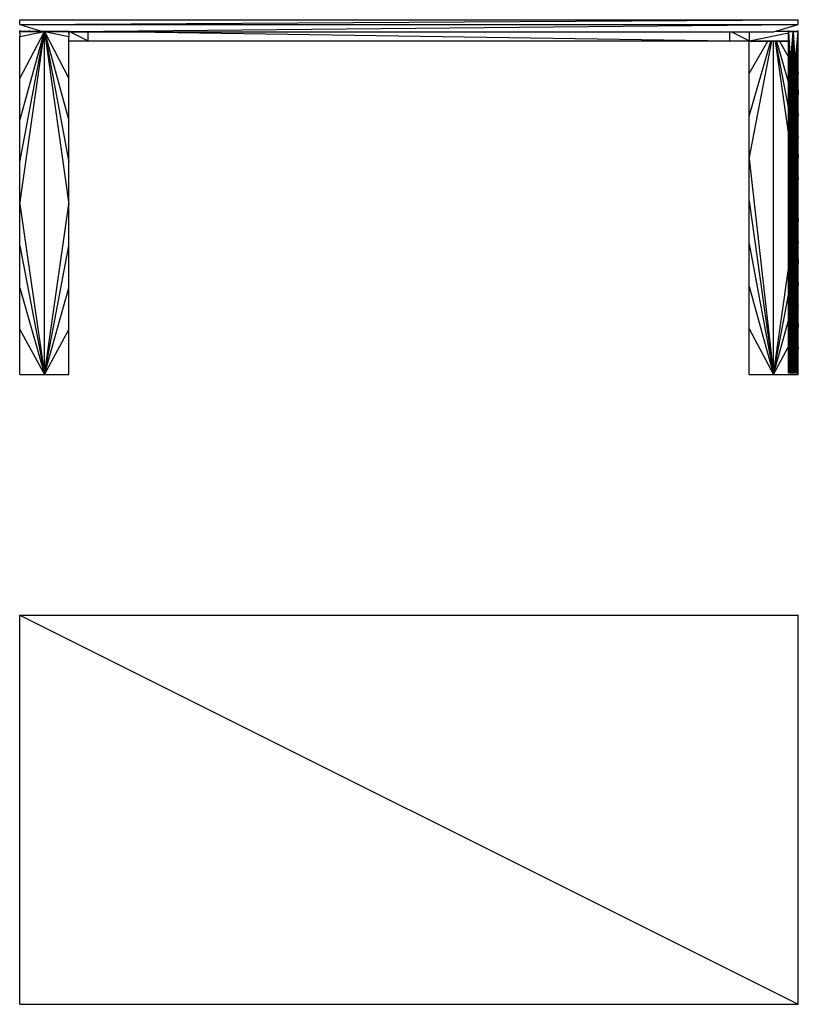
# Model space of a CAD drawing. Header units: millimetres. Extents: x 0 to 3648, y 0 to 1998.
# Tile 2 of 2: x 2068 to 3648, y 0 to 1998. Entities that reach past the tile are written whole.
import ezdxf

# ---------------------------------------------------------------- set-up
doc = ezdxf.new("R2010")
doc.units = ezdxf.units.MM
doc.header["$MEASUREMENT"] = 0
doc.layers.add('Crea2D$visibili$tangenti', color=7, linetype='Continuous', true_color=0x000000)

msp = doc.modelspace()

# ---------------------------------------------------------------- linework, layer by layer
at = {"layer": 'Crea2D$visibili$tangenti'}
for p, q in [((2068.3, 1998.3), (3648.3, 1998.3)), ((2068.3, 1988.9), (2068.3, 1998.3)), ((2068.5, 1988.9), (3648.3, 1998.3)), ((3648.3, 1988.9), (3648.3, 1998.3)), ((2068.3, 1988.9), (3648.3, 1988.9)), ((2068.3, 1988.9), (3648.3, 1988.9)), ((2068.5, 1988.9), (2112.8, 1975.3)), ((2168.1, 1974.4), (3644.9, 1988.9)), ((3597.8, 1973.9), (3648.2, 1988.9)), ((2068.9, 1976.1), (2068.9, 1976.1)), ((2068.9, 1976), (2068.9, 1976.1)), ((2068.9, 1975.6), (2068.9, 1976)), ((2068.9, 1975.4), (2068.9, 1975.6)), ((2068.9, 1975.3), (2068.9, 1975.4)), ((2068.9, 1975.3), (2068.9, 1975.3)), ((2068.9, 1975.3), (2068.9, 1975.3)), ((2068.9, 1975.2), (2118.5, 1975.3)), ((2068.9, 1975.2), (2068.9, 1975.3)), ((2068.9, 1975.3), (2118.5, 1975.3)), ((2068.9, 1975.3), (2068.9, 1975.3)), ((2068.9, 1975.3), (2118.5, 1975.3)), ((2068.9, 1975), (2168.1, 1975.2)), ((2068.9, 1975), (2068.9, 1975.2)), ((2068.9, 1975.2), (2168.1, 1975.2)), ((2068.9, 1974.7), (2168.1, 1975)), ((2068.9, 1974.7), (2068.9, 1975)), ((2068.9, 1975), (2168.1, 1975)), ((2068.9, 1974.3), (2068.9, 1974.7)), ((2068.9, 1974.7), (2118.3, 1974.3)), ((2068.9, 1974.7), (2168.1, 1974.7)), ((2068.9, 1973.5), (2068.9, 1974.3)), ((2068.9, 1974.3), (2118.5, 1974.3)), ((2068.9, 1963.9), (2118.5, 1974.3)), ((2068.9, 1878.9), (2118.5, 1974.3)), ((2068.9, 1794), (2118.5, 1974.3)), ((2068.9, 1709.1), (2118.5, 1974.3)), ((2068.9, 1624.1), (2118.5, 1974.3)), ((2068.9, 1971.2), (2068.9, 1973.5)), ((2068.9, 1971.2), (2068.9, 1963.9)), ((2068.9, 1878.9), (2068.9, 1963.9)), ((2088.2, 1976.1), (2088.2, 1976.1)), ((2088.2, 1976), (2088.2, 1976.1)), ((2088.2, 1975.6), (2088.2, 1976)), ((2088.2, 1975.4), (2088.2, 1975.6)), ((2088.2, 1975.3), (2088.2, 1975.4)), ((2088.2, 1975.3), (2088.2, 1975.3)), ((2088.2, 1975.3), (2088.2, 1975.3)), ((2118.5, 1975.3), (2168.1, 1975.2)), ((2118.5, 1975.3), (2168.1, 1975.3)), ((2118.5, 1975.3), (2168.1, 1975.3)), ((2118.5, 1974.3), (2168.1, 1974.3)), ((2118.5, 1974.3), (2168.1, 1963.9)), ((2118.5, 1974.3), (2168.1, 1878.9)), ((2118.5, 1974.3), (2168.1, 1794)), ((2118.5, 1974.3), (2168.1, 1709.1)), ((2118.5, 1974.3), (2168.1, 1624.1)), ((2118.5, 1278.5), (2118.5, 1974.3)), ((2118.7, 1974.3), (2168.1, 1974.7)), ((2168.1, 1975.2), (2168.1, 1975.3)), ((2168.1, 1975.3), (2168.1, 1975.3)), ((2168.1, 1975), (2168.1, 1975.2)), ((2168.1, 1974.7), (2168.1, 1975)), ((2168.1, 1974.3), (2168.1, 1974.7)), ((2168.1, 1973.5), (2168.1, 1974.3)), ((2168.1, 1973.9), (3597.8, 1973.9)), ((2168.1, 1971.2), (2168.1, 1973.5)), ((2168.1, 1971.2), (2168.1, 1963.9)), ((2168.1, 1878.9), (2168.1, 1963.9)), ((2170.5, 1973.9), (2207, 1955.5)), ((2207, 1955.5), (2207, 1973.9)), ((2298.5, 1973.9), (3509.7, 1955.5)), ((3509.7, 1955.5), (3509.7, 1973.9)), ((3512.6, 1973.9), (3549.1, 1955.5)), ((3549.1, 1955.5), (3549.1, 1973.9)), ((3549.1, 1955.5), (3628.5, 1971.4)), ((3602.6, 1975.3), (3647.8, 1975.3)), ((3602.6, 1975.3), (3628.5, 1975.3)), ((3628.5, 1976.1), (3628.5, 1976.1)), ((3628.5, 1976), (3628.5, 1976.1)), ((3628.5, 1975.8), (3628.5, 1976)), ((3628.5, 1976), (3628.5, 1976)), ((3628.5, 1974.3), (3628.5, 1975.8)), ((3628.5, 1975.2), (3638.1, 1975.3)), ((3628.5, 1975.3), (3633.3, 1975.3)), ((3628.5, 1975.2), (3647.8, 1975.2)), ((3628.5, 1975.2), (3647.8, 1975)), ((3628.5, 1975), (3647.8, 1975)), ((3628.5, 1975), (3647.8, 1974.7)), ((3628.5, 1974.7), (3638.1, 1974.3)), ((3628.5, 1974.7), (3647.8, 1974.7)), ((3628.5, 1931.4), (3628.5, 1974.3)), ((3628.5, 1974.3), (3630.4, 1906.5)), ((3628.5, 1974.3), (3638.1, 1974.3)), ((3628.5, 1974.3), (3632.3, 1906.5)), ((3628.6, 1975.2), (3633.3, 1975.3)), ((3632.3, 1906.5), (3638.1, 1974.3)), ((3633.3, 1975.3), (3638.1, 1975.3)), ((3634.3, 1906.5), (3638.1, 1974.3)), ((3636.2, 1906.5), (3638.1, 1974.3)), ((3638.1, 1975.3), (3647.8, 1975.2)), ((3638.1, 1975.3), (3643, 1975.3)), ((3638.1, 1974.3), (3647.8, 1974.3)), ((3638.1, 1906.5), (3638.1, 1974.3)), ((3638.1, 1974.3), (3640.1, 1906.5)), ((3638.1, 1974.3), (3642, 1906.5)), ((3638.2, 1974.3), (3647.8, 1974.7)), ((3642, 1906.5), (3647.8, 1974.3)), ((3643, 1975.3), (3647.8, 1975.2)), ((3643, 1975.3), (3647.8, 1975.3)), ((3643.9, 1906.5), (3647.8, 1974.3)), ((3645.9, 1906.5), (3647.8, 1974.3)), ((3647.8, 1976.1), (3647.8, 1976.1)), ((3647.8, 1976), (3647.8, 1976.1)), ((3647.8, 1975.8), (3647.8, 1976)), ((3647.8, 1976), (3647.8, 1976)), ((3647.8, 1974.3), (3647.8, 1975.8)), ((3647.8, 1931.4), (3647.8, 1974.3)), ((2168.1, 1955.5), (2207, 1955.5)), ((2207, 1955.5), (3509.7, 1955.5)), ((3509.7, 1955.5), (3549.1, 1955.5)), ((3548.6, 1888.9), (3548.6, 1955.5)), ((3548.6, 1888.9), (3586.4, 1954.8)), ((3548.6, 1802.6), (3592.3, 1954.8)), ((3548.6, 1716.2), (3594.3, 1954.8)), ((3549.1, 1955.4), (3628, 1955.5)), ((3549.1, 1955.5), (3549.1, 1955.4)), ((3549.1, 1955.5), (3628, 1955.5)), ((3549.1, 1955.5), (3549.1, 1955.5)), ((3549.1, 1955.5), (3628, 1955.5)), ((3549.1, 1955.5), (3628.5, 1955.5)), ((3549.1, 1955.4), (3628, 1955.4)), ((3549.1, 1955.4), (3549.1, 1955.4)), ((3549.1, 1955.4), (3628, 1955.4)), ((3549.1, 1955.4), (3549.1, 1955.2)), ((3549.1, 1955.4), (3628, 1955.4)), ((3549.1, 1955.2), (3628, 1955.3)), ((3549.1, 1955.2), (3628, 1955.2)), ((3549.1, 1955.2), (3549.1, 1955.2)), ((3549.1, 1955.1), (3628, 1955.2)), ((3549.1, 1955.2), (3628, 1955.2)), ((3549.1, 1955.2), (3549.1, 1955.1)), ((3549.1, 1955.2), (3628, 1955.2)), ((3549.1, 1955.2), (3628, 1955.2)), ((3549.1, 1955.2), (3549.1, 1955.2)), ((3549.1, 1955.2), (3628, 1955.2)), ((3549.1, 1955.1), (3549.1, 1954.9)), ((3549.1, 1955.1), (3628, 1955.1)), ((3549.1, 1954.9), (3628, 1955)), ((3549.1, 1954.9), (3628, 1954.9)), ((3549.1, 1954.9), (3549.1, 1954.7)), ((3586.4, 1954.8), (3628, 1954.9)), ((3598.2, 1278.5), (3598.2, 1954.8)), ((3601.1, 1954.8), (3628.5, 1764.6)), ((3602.1, 1954.8), (3628.5, 1817.3)), ((3604.1, 1954.8), (3628.5, 1869.9)), ((3609.9, 1954.8), (3628.5, 1922.6)), ((3628, 1955.3), (3628, 1955.5)), ((3628, 1955.5), (3628.5, 1955.5)), ((3628, 1955.5), (3628.5, 1955.5)), ((3628, 1955.5), (3628.5, 1955.5)), ((3628, 1955.5), (3628.5, 1955.5)), ((3628, 1955.5), (3628.5, 1955.5)), ((3628, 1955.4), (3628.5, 1955.4)), ((3628, 1955.4), (3628.5, 1955.4)), ((3628, 1955.4), (3628.5, 1955.4)), ((3628, 1955.4), (3628.5, 1955.4)), ((3628, 1955), (3628, 1955.3)), ((3628, 1955.2), (3628.5, 1955.2)), ((3628, 1955.2), (3628.5, 1955.2)), ((3628, 1955.2), (3628.5, 1955.2)), ((3628, 1955.2), (3628.5, 1955.2)), ((3628, 1955.2), (3628.5, 1955.2)), ((3628, 1955.2), (3628.5, 1955.2)), ((3628, 1955.1), (3628.5, 1955.1)), ((3628, 1955.1), (3628.5, 1955.1)), ((3628, 1954.8), (3628, 1955)), ((3628, 1954.9), (3628.5, 1954.9)), ((3628, 1954.9), (3628.5, 1954.9)), ((3628, 1954.9), (3628.5, 1954.9)), ((3628, 1954.9), (3628.5, 1954.9)), ((3628, 1954.5), (3628, 1954.8)), ((3628, 1954.7), (3628.5, 1954.7)), ((3628, 1954.7), (3628.5, 1954.7)), ((3628, 1954.5), (3628.5, 1954.5)), ((3628.5, 1888.5), (3628.5, 1931.4)), ((3628.5, 1931.4), (3630.4, 1906.5)), ((3645.9, 1906.5), (3647.8, 1931.4)), ((3647.8, 1888.5), (3647.8, 1931.4)), ((3628.5, 1888.5), (3630.4, 1906.5)), ((3630.4, 1906.5), (3632.3, 1906.5)), ((3630.4, 1906.5), (3632.3, 1837.7)), ((3630.4, 1837.7), (3630.4, 1906.5)), ((3632.3, 1906.5), (3634.3, 1906.5)), ((3632.3, 1906.5), (3634.3, 1837.7)), ((3632.3, 1837.7), (3632.3, 1906.5)), ((3634.3, 1906.5), (3636.2, 1906.5)), ((3634.3, 1906.5), (3636.2, 1837.7)), ((3634.3, 1837.7), (3634.3, 1906.5)), ((3636.2, 1906.5), (3638.1, 1906.5)), ((3636.2, 1906.5), (3638.1, 1837.7)), ((3636.2, 1837.7), (3636.2, 1906.5)), ((3638.1, 1906.5), (3640.1, 1906.5)), ((3638.1, 1906.5), (3640.1, 1837.7)), ((3638.1, 1837.7), (3638.1, 1906.5)), ((3640.1, 1906.5), (3642, 1906.5)), ((3640.1, 1906.5), (3642, 1837.7)), ((3640.1, 1837.7), (3640.1, 1906.5)), ((3642, 1906.5), (3643.9, 1906.5)), ((3642, 1906.5), (3643.9, 1837.7)), ((3642, 1837.7), (3642, 1906.5)), ((3643.9, 1906.5), (3645.9, 1906.5)), ((3643.9, 1906.5), (3645.9, 1837.7)), ((3643.9, 1837.7), (3643.9, 1906.5)), ((3645.9, 1906.5), (3647.8, 1845.5)), ((3645.9, 1906.5), (3647.8, 1888.5)), ((3645.9, 1837.7), (3645.9, 1906.5)), ((2068.9, 1794), (2068.9, 1878.9)), ((2168.1, 1794), (2168.1, 1878.9)), ((3548.6, 1802.6), (3548.6, 1888.9)), ((3628.5, 1888.5), (3630.4, 1837.7)), ((3628.5, 1845.5), (3628.5, 1888.5)), ((3647.8, 1845.5), (3647.8, 1888.5)), ((3628.5, 1802.6), (3628.5, 1845.5)), ((3628.5, 1845.5), (3630.4, 1768.9)), ((3628.5, 1845.5), (3630.4, 1837.7)), ((3645.9, 1837.7), (3647.8, 1845.5)), ((3647.8, 1802.6), (3647.8, 1845.5)), ((3630.4, 1837.7), (3632.3, 1837.7)), ((3630.4, 1837.7), (3632.3, 1768.9)), ((3630.4, 1768.9), (3630.4, 1837.7)), ((3632.3, 1837.7), (3634.3, 1837.7)), ((3632.3, 1837.7), (3634.3, 1768.9)), ((3632.3, 1768.9), (3632.3, 1837.7)), ((3634.3, 1837.7), (3636.2, 1837.7)), ((3634.3, 1837.7), (3636.2, 1768.9)), ((3634.3, 1768.9), (3634.3, 1837.7)), ((3636.2, 1837.7), (3638.1, 1837.7)), ((3636.2, 1837.7), (3638.1, 1768.9)), ((3636.2, 1768.9), (3636.2, 1837.7)), ((3638.1, 1837.7), (3640.1, 1837.7)), ((3638.1, 1837.7), (3640.1, 1768.9)), ((3638.1, 1768.9), (3638.1, 1837.7)), ((3640.1, 1837.7), (3642, 1837.7)), ((3640.1, 1837.7), (3642, 1768.9)), ((3640.1, 1768.9), (3640.1, 1837.7)), ((3642, 1837.7), (3643.9, 1837.7)), ((3642, 1837.7), (3643.9, 1768.9)), ((3642, 1768.9), (3642, 1837.7)), ((3643.9, 1837.7), (3645.9, 1837.7)), ((3643.9, 1837.7), (3645.9, 1768.9)), ((3643.9, 1768.9), (3643.9, 1837.7)), ((3645.9, 1837.7), (3647.8, 1802.6)), ((3645.9, 1768.9), (3645.9, 1837.7)), ((3548.6, 1716.2), (3548.6, 1802.6)), ((3628.5, 1759.7), (3628.5, 1802.6)), ((3628.5, 1802.6), (3630.4, 1768.9)), ((3645.9, 1768.9), (3647.8, 1802.6)), ((3647.8, 1759.7), (3647.8, 1802.6)), ((2068.9, 1709.1), (2068.9, 1794)), ((2168.1, 1709.1), (2168.1, 1794)), ((3628.5, 1759.7), (3630.4, 1768.9)), ((3628.5, 1716.7), (3628.5, 1759.7)), ((3628.5, 1759.7), (3630.4, 1700.2)), ((3630.4, 1768.9), (3632.3, 1768.9)), ((3630.4, 1768.9), (3632.3, 1700.2)), ((3630.4, 1700.2), (3630.4, 1768.9)), ((3632.3, 1768.9), (3634.3, 1768.9)), ((3632.3, 1768.9), (3634.3, 1700.2)), ((3632.3, 1700.2), (3632.3, 1768.9)), ((3634.3, 1768.9), (3636.2, 1768.9)), ((3634.3, 1768.9), (3636.2, 1700.2)), ((3634.3, 1700.2), (3634.3, 1768.9)), ((3636.2, 1768.9), (3638.1, 1768.9)), ((3636.2, 1768.9), (3638.1, 1700.2)), ((3636.2, 1700.2), (3636.2, 1768.9)), ((3638.1, 1768.9), (3640.1, 1768.9)), ((3638.1, 1768.9), (3640.1, 1700.2)), ((3638.1, 1700.2), (3638.1, 1768.9)), ((3640.1, 1768.9), (3642, 1768.9)), ((3640.1, 1768.9), (3642, 1700.2)), ((3640.1, 1700.2), (3640.1, 1768.9)), ((3642, 1768.9), (3643.9, 1768.9)), ((3642, 1768.9), (3643.9, 1700.2)), ((3642, 1700.2), (3642, 1768.9)), ((3643.9, 1768.9), (3645.9, 1768.9)), ((3643.9, 1768.9), (3645.9, 1700.2)), ((3643.9, 1700.2), (3643.9, 1768.9)), ((3645.9, 1768.9), (3647.8, 1716.7)), ((3645.9, 1768.9), (3647.8, 1759.7)), ((3645.9, 1700.2), (3645.9, 1768.9)), ((3647.8, 1716.7), (3647.8, 1759.7)), ((2068.9, 1624.1), (2068.9, 1709.1)), ((2168.1, 1624.1), (2168.1, 1709.1)), ((3548.6, 1629.9), (3548.6, 1716.2)), ((3548.6, 1716.2), (3598.2, 1278.5)), ((3628.5, 1673.8), (3628.5, 1716.7)), ((3628.5, 1716.7), (3630.4, 1700.2)), ((3628.5, 1673.8), (3630.4, 1700.2)), ((3630.4, 1700.2), (3632.3, 1700.2)), ((3630.4, 1700.2), (3632.3, 1631.4)), ((3630.4, 1631.4), (3630.4, 1700.2)), ((3632.3, 1700.2), (3634.3, 1700.2)), ((3632.3, 1700.2), (3634.3, 1631.4)), ((3632.3, 1631.4), (3632.3, 1700.2)), ((3634.3, 1700.2), (3636.2, 1700.2)), ((3634.3, 1700.2), (3636.2, 1631.4)), ((3634.3, 1631.4), (3634.3, 1700.2)), ((3636.2, 1700.2), (3638.1, 1700.2)), ((3636.2, 1700.2), (3638.1, 1631.4)), ((3636.2, 1631.4), (3636.2, 1700.2)), ((3638.1, 1700.2), (3640.1, 1700.2)), ((3638.1, 1700.2), (3640.1, 1631.4)), ((3638.1, 1631.4), (3638.1, 1700.2)), ((3640.1, 1700.2), (3642, 1700.2)), ((3640.1, 1700.2), (3642, 1631.4)), ((3640.1, 1631.4), (3640.1, 1700.2)), ((3642, 1700.2), (3643.9, 1700.2)), ((3642, 1700.2), (3643.9, 1631.4)), ((3642, 1631.4), (3642, 1700.2)), ((3643.9, 1700.2), (3645.9, 1700.2)), ((3643.9, 1700.2), (3645.9, 1631.4)), ((3643.9, 1631.4), (3643.9, 1700.2)), ((3645.9, 1700.2), (3647.8, 1716.7)), ((3645.9, 1700.2), (3647.8, 1673.8)), ((3645.9, 1631.4), (3645.9, 1700.2)), ((3647.8, 1673.8), (3647.8, 1716.7)), ((3628.5, 1630.9), (3628.5, 1673.8)), ((3628.5, 1673.8), (3630.4, 1631.4)), ((3645.9, 1631.4), (3647.8, 1673.8)), ((3647.8, 1630.9), (3647.8, 1673.8)), ((2068.9, 1624.1), (2118.5, 1278.5)), ((2068.9, 1539.2), (2068.9, 1624.1)), ((2118.5, 1278.5), (2168.1, 1624.1)), ((2168.1, 1539.2), (2168.1, 1624.1)), ((3548.6, 1543.5), (3548.6, 1629.9)), ((3548.6, 1629.9), (3598.2, 1278.5)), ((3628.5, 1588), (3630.4, 1631.4)), ((3628.5, 1630.9), (3630.4, 1631.4)), ((3628.5, 1588), (3628.5, 1630.9)), ((3630.4, 1631.4), (3632.3, 1631.4)), ((3630.4, 1631.4), (3632.3, 1562.6)), ((3630.4, 1562.6), (3630.4, 1631.4)), ((3632.3, 1631.4), (3634.3, 1631.4)), ((3632.3, 1631.4), (3634.3, 1562.6)), ((3632.3, 1562.6), (3632.3, 1631.4)), ((3634.3, 1631.4), (3636.2, 1631.4)), ((3634.3, 1631.4), (3636.2, 1562.6)), ((3634.3, 1562.6), (3634.3, 1631.4)), ((3636.2, 1631.4), (3638.1, 1631.4)), ((3636.2, 1631.4), (3638.1, 1562.6)), ((3636.2, 1562.6), (3636.2, 1631.4)), ((3638.1, 1631.4), (3640.1, 1631.4)), ((3638.1, 1631.4), (3640.1, 1562.6)), ((3638.1, 1562.6), (3638.1, 1631.4)), ((3640.1, 1631.4), (3642, 1631.4)), ((3640.1, 1631.4), (3642, 1562.6)), ((3640.1, 1562.6), (3640.1, 1631.4)), ((3642, 1631.4), (3643.9, 1631.4)), ((3642, 1631.4), (3643.9, 1562.6)), ((3642, 1562.6), (3642, 1631.4)), ((3643.9, 1631.4), (3645.9, 1631.4)), ((3643.9, 1631.4), (3645.9, 1562.6)), ((3643.9, 1562.6), (3643.9, 1631.4)), ((3645.9, 1631.4), (3647.8, 1630.9)), ((3645.9, 1631.4), (3647.8, 1588)), ((3645.9, 1562.6), (3645.9, 1631.4)), ((3647.8, 1588), (3647.8, 1630.9)), ((3628.5, 1545), (3628.5, 1588)), ((3628.5, 1588), (3630.4, 1562.6)), ((3645.9, 1562.6), (3647.8, 1588)), ((3647.8, 1545), (3647.8, 1588)), ((3628.5, 1545), (3630.4, 1562.6)), ((3630.4, 1562.6), (3632.3, 1562.6)), ((3630.4, 1562.6), (3632.3, 1493.8)), ((3630.4, 1493.8), (3630.4, 1562.6)), ((3632.3, 1562.6), (3634.3, 1562.6)), ((3632.3, 1562.6), (3634.3, 1493.8)), ((3632.3, 1493.8), (3632.3, 1562.6)), ((3634.3, 1562.6), (3636.2, 1562.6)), ((3634.3, 1562.6), (3636.2, 1493.8)), ((3634.3, 1493.8), (3634.3, 1562.6)), ((3636.2, 1562.6), (3638.1, 1562.6)), ((3636.2, 1562.6), (3638.1, 1493.8)), ((3636.2, 1493.8), (3636.2, 1562.6)), ((3638.1, 1562.6), (3640.1, 1562.6)), ((3638.1, 1562.6), (3640.1, 1493.8)), ((3638.1, 1493.8), (3638.1, 1562.6)), ((3640.1, 1562.6), (3642, 1562.6)), ((3640.1, 1562.6), (3642, 1493.8)), ((3640.1, 1493.8), (3640.1, 1562.6)), ((3642, 1562.6), (3643.9, 1562.6)), ((3642, 1562.6), (3643.9, 1493.8)), ((3642, 1493.8), (3642, 1562.6)), ((3643.9, 1562.6), (3645.9, 1562.6)), ((3643.9, 1562.6), (3645.9, 1493.8)), ((3643.9, 1493.8), (3643.9, 1562.6)), ((3645.9, 1562.6), (3647.8, 1502.1)), ((3645.9, 1562.6), (3647.8, 1545)), ((3645.9, 1493.8), (3645.9, 1562.6)), ((2068.9, 1539.2), (2118.5, 1278.5)), ((2068.9, 1454.3), (2068.9, 1539.2)), ((2118.5, 1278.5), (2168.1, 1539.2)), ((2168.1, 1454.3), (2168.1, 1539.2)), ((3548.6, 1457.1), (3548.6, 1543.5)), ((3548.6, 1543.5), (3598.2, 1278.5)), ((3628.5, 1502.1), (3628.5, 1545)), ((3628.5, 1545), (3630.4, 1493.8)), ((3647.8, 1502.1), (3647.8, 1545)), ((3628.5, 1459.2), (3628.5, 1502.1)), ((3628.5, 1502.1), (3630.4, 1425)), ((3628.5, 1502.1), (3630.4, 1493.8)), ((3645.9, 1493.8), (3647.8, 1502.1)), ((3647.8, 1459.2), (3647.8, 1502.1)), ((3598.2, 1278.5), (3628.5, 1492.8)), ((3630.4, 1493.8), (3632.3, 1493.8)), ((3630.4, 1493.8), (3632.3, 1425)), ((3630.4, 1425), (3630.4, 1493.8)), ((3632.3, 1493.8), (3634.3, 1493.8)), ((3632.3, 1493.8), (3634.3, 1425)), ((3632.3, 1425), (3632.3, 1493.8)), ((3634.3, 1493.8), (3636.2, 1493.8)), ((3634.3, 1493.8), (3636.2, 1425)), ((3634.3, 1425), (3634.3, 1493.8)), ((3636.2, 1493.8), (3638.1, 1493.8)), ((3636.2, 1493.8), (3638.1, 1425)), ((3636.2, 1425), (3636.2, 1493.8)), ((3638.1, 1493.8), (3640.1, 1493.8)), ((3638.1, 1493.8), (3640.1, 1425)), ((3638.1, 1425), (3638.1, 1493.8)), ((3640.1, 1493.8), (3642, 1493.8)), ((3640.1, 1493.8), (3642, 1425)), ((3640.1, 1425), (3640.1, 1493.8)), ((3642, 1493.8), (3643.9, 1493.8)), ((3642, 1493.8), (3643.9, 1425)), ((3642, 1425), (3642, 1493.8)), ((3643.9, 1493.8), (3645.9, 1493.8)), ((3643.9, 1493.8), (3645.9, 1425)), ((3643.9, 1425), (3643.9, 1493.8)), ((3645.9, 1493.8), (3647.8, 1459.2)), ((3645.9, 1425), (3645.9, 1493.8)), ((3628.5, 1416.3), (3628.5, 1459.2)), ((3628.5, 1459.2), (3630.4, 1425)), ((3645.9, 1425), (3647.8, 1459.2)), ((3647.8, 1416.3), (3647.8, 1459.2)), ((2068.9, 1369.3), (2068.9, 1454.3)), ((2068.9, 1454.3), (2118.5, 1278.5)), ((2118.5, 1278.5), (2168.1, 1454.3)), ((2168.1, 1369.3), (2168.1, 1454.3)), ((3548.6, 1370.8), (3548.6, 1457.1)), ((3548.6, 1457.1), (3598.2, 1278.5)), ((3598.2, 1278.5), (3628.5, 1440.1)), ((3628.5, 1416.3), (3630.4, 1425)), ((3630.4, 1425), (3632.3, 1425)), ((3630.4, 1425), (3632.3, 1356.3)), ((3630.4, 1356.3), (3630.4, 1425)), ((3632.3, 1425), (3634.3, 1425)), ((3632.3, 1425), (3634.3, 1356.3)), ((3632.3, 1356.3), (3632.3, 1425)), ((3634.3, 1425), (3636.2, 1425)), ((3634.3, 1425), (3636.2, 1356.3)), ((3634.3, 1356.3), (3634.3, 1425)), ((3636.2, 1425), (3638.1, 1425)), ((3636.2, 1425), (3638.1, 1356.3)), ((3636.2, 1356.3), (3636.2, 1425)), ((3638.1, 1425), (3640.1, 1425)), ((3638.1, 1425), (3640.1, 1356.3)), ((3638.1, 1356.3), (3638.1, 1425)), ((3640.1, 1425), (3642, 1425)), ((3640.1, 1425), (3642, 1356.3)), ((3640.1, 1356.3), (3640.1, 1425)), ((3642, 1425), (3643.9, 1425)), ((3642, 1425), (3643.9, 1356.3)), ((3642, 1356.3), (3642, 1425)), ((3643.9, 1425), (3645.9, 1425)), ((3643.9, 1425), (3645.9, 1356.3)), ((3643.9, 1356.3), (3643.9, 1425)), ((3645.9, 1425), (3647.8, 1373.3)), ((3645.9, 1425), (3647.8, 1416.3)), ((3645.9, 1356.3), (3645.9, 1425)), ((3628.5, 1373.3), (3628.5, 1416.3)), ((3628.5, 1416.3), (3630.4, 1356.3)), ((3647.8, 1373.3), (3647.8, 1416.3)), ((3598.2, 1278.5), (3628.5, 1387.5)), ((2068.9, 1278.5), (2068.9, 1369.3)), ((2068.9, 1369.3), (2118.5, 1278.5)), ((2118.5, 1278.5), (2168.1, 1369.3)), ((2168.1, 1278.5), (2168.1, 1369.3)), ((3548.6, 1278.5), (3548.6, 1370.8)), ((3548.6, 1370.8), (3598.2, 1278.5)), ((3628.5, 1330.4), (3628.5, 1373.3)), ((3628.5, 1373.3), (3630.4, 1356.3)), ((3645.9, 1356.3), (3647.8, 1373.3)), ((3647.8, 1330.4), (3647.8, 1373.3)), ((3628.5, 1330.4), (3630.4, 1356.3)), ((3630.4, 1281.6), (3630.4, 1356.3)), ((3630.4, 1281.6), (3632.3, 1356.3)), ((3630.4, 1356.3), (3632.3, 1356.3)), ((3632.3, 1281.6), (3634.3, 1356.3)), ((3632.3, 1281.6), (3632.3, 1356.3)), ((3632.3, 1356.3), (3634.3, 1356.3)), ((3634.3, 1281.6), (3634.3, 1356.3)), ((3634.3, 1281.6), (3636.2, 1356.3)), ((3634.3, 1356.3), (3636.2, 1356.3)), ((3636.2, 1281.6), (3638.1, 1356.3)), ((3636.2, 1281.6), (3636.2, 1356.3)), ((3636.2, 1356.3), (3638.1, 1356.3)), ((3638.1, 1281.6), (3638.1, 1356.3)), ((3638.1, 1281.6), (3640.1, 1356.3)), ((3638.1, 1356.3), (3640.1, 1356.3)), ((3640.1, 1281.6), (3642, 1356.3)), ((3640.1, 1281.6), (3640.1, 1356.3)), ((3640.1, 1356.3), (3642, 1356.3)), ((3642, 1281.6), (3642, 1356.3)), ((3642, 1281.6), (3643.9, 1356.3)), ((3642, 1356.3), (3643.9, 1356.3)), ((3643.9, 1281.6), (3643.9, 1356.3)), ((3643.9, 1281.6), (3645.9, 1356.3)), ((3643.9, 1356.3), (3645.9, 1356.3)), ((3645.9, 1281.6), (3645.9, 1356.3)), ((3645.9, 1356.3), (3647.8, 1330.4)), ((3598.2, 1278.5), (3628.5, 1334.8)), ((3628.5, 1281.6), (3628.5, 1330.4)), ((3628.5, 1330.4), (3630.4, 1281.6)), ((3645.9, 1281.6), (3647.8, 1330.4)), ((3647.8, 1281.6), (3647.8, 1330.4)), ((3628.5, 1281.6), (3630.4, 1281.6)), ((3630.4, 1281.6), (3632.3, 1281.6)), ((3632.3, 1281.6), (3634.3, 1281.6)), ((3634.3, 1281.6), (3636.2, 1281.6)), ((3636.2, 1281.6), (3638.1, 1281.6)), ((3638.1, 1281.6), (3640.1, 1281.6)), ((3640.1, 1281.6), (3642, 1281.6)), ((3642, 1281.6), (3643.9, 1281.6)), ((3643.9, 1281.6), (3645.9, 1281.6)), ((3645.9, 1281.6), (3647.8, 1281.6)), ((3647.8, 1278.5), (3647.8, 1281.6)), ((2068.9, 1278.5), (2118.5, 1278.5)), ((2118.5, 1278.5), (2168.1, 1278.5)), ((3548.6, 1278.5), (3598.2, 1278.5)), ((3598.2, 1278.5), (3647.8, 1278.5)), ((2068.3, 790.1), (3648.3, 790.1)), ((2068.3, 790.1), (3648.3, 0.1)), ((2068.3, 0.1), (2068.3, 790.1)), ((3548.6, 790.1), (3548.6, 790.2)), ((3548.6, 790.1), (3548.6, 790.1)), ((3548.6, 790.1), (3598.2, 790.1)), ((3559.5, 790.1), (3598.2, 790.1)), ((3598.2, 790.1), (3636.9, 790.1)), ((3598.2, 790.1), (3647.8, 790.1)), ((3647.8, 790.1), (3647.8, 790.2)), ((3647.8, 790.1), (3647.8, 790.1)), ((3648.3, 0.1), (3648.3, 790.1)), ((2068.3, 0.1), (3648.3, 0.1)), ((2068.9, 0), (2068.9, 0.1)), ((2068.9, 0), (2068.9, 0)), ((2068.9, 0), (2118.5, 0)), ((2079.7, 0.1), (2118.5, 0)), ((2118.5, 0), (2157.3, 0.1)), ((2118.5, 0), (2168.1, 0)), ((2168.1, 0), (2168.1, 0.1)), ((2168.1, 0), (2168.1, 0))]:
    msp.add_line(p, q, dxfattribs=at)

doc.saveas('drawing.dxf')
